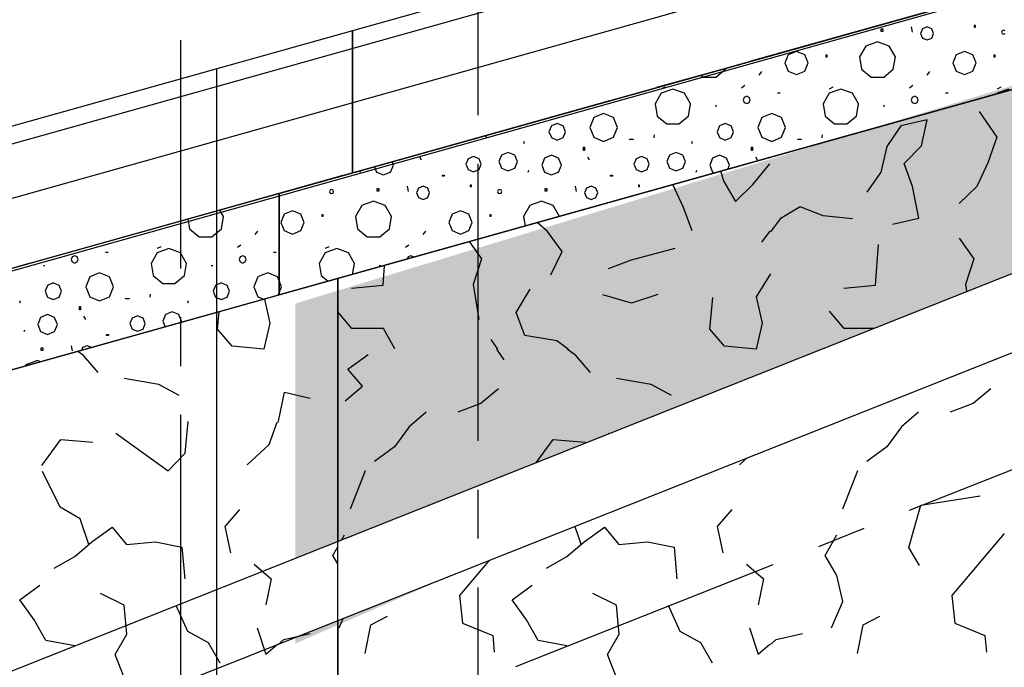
# Model space of a CAD drawing. Extents: x 1006 to 5197, y -24 to 263.
# Tile 64 of 124: x 1043.07 to 1045.08, y 21.65 to 22.98. Entities that reach past the tile are written whole.
import ezdxf

# ---------------------------------------------------------------- set-up
doc = ezdxf.new("R2010")
doc.units = 0
doc.header["$MEASUREMENT"] = 0
doc.linetypes.add('B0805', pattern=[1.366667, 0.566667, -0.1, 0.033333, -0.1, 0.466667, -0.1])
doc.linetypes.add('Wipeout_Contour', pattern=[1000, 0, -1000])
for name, color, linetype in [('21 Buitenwanden', 7, 'Continuous'), ('27 Daken', 7, 'Continuous'), ('99 Aankleding 2D tek', 7, 'Continuous'), ('A Stramien', 7, 'Continuous'), ('I Toegev info 1_ 50_100', 7, 'Continuous'), ('T Tekst algemeen', 7, 'Continuous')]:
    doc.layers.add(name, color=color, linetype=linetype)
doc.styles.add('GENERATED_STYLE_3', font='Arial')
doc.styles.get("Standard").update_dxf_attribs({"font": 'txt', "bigfont": 'BIGFONT.SHX'})
doc.dimstyles.new('GENERATED_STYLE__1', dxfattribs={"dimtxt": 0.25, "dimasz": 0.19, "dimexe": 0.18, "dimexo": 0, "dimgap": 0.09, "dimtad": 1, "dimdec": 0, "dimlfac": 1000, "dimzin": 0, "dimdsep": 46, "dimtxsty": 'Standard', "dimblk": 'ARROWHEAD_7', "dimblk1": 'ARROWHEAD_7', "dimblk2": 'ARROWHEAD_7', "dimcen": 0.09, "dimclrd": 7, "dimclre": 7, "dimclrt": 7, "dimadec": 1, "dimazin": 0, "dimtfac": 1, "dimtdec": 4, "dimtmove": 0, "dimatfit": 3, "dimfxl": 0, "dimtolj": 1, "dimtzin": 0, "dimarcsym": 0})
doc.dimstyles.new('GENERATED_STYLE__2', dxfattribs={"dimtxt": 0.25, "dimasz": 0.19, "dimexe": 0.18, "dimexo": 0, "dimgap": 0.09, "dimtad": 1, "dimtih": 1, "dimtoh": 1, "dimdec": 0, "dimlfac": 1000, "dimzin": 0, "dimdsep": 46, "dimtxsty": 'Standard', "dimblk": 'ARROWHEAD_7', "dimblk1": 'ARROWHEAD_7', "dimblk2": 'ARROWHEAD_7', "dimcen": 0.09, "dimclrd": 7, "dimclre": 7, "dimclrt": 7, "dimadec": 1, "dimazin": 0, "dimtfac": 1, "dimtdec": 4, "dimtmove": 0, "dimatfit": 3, "dimfxl": 0, "dimtolj": 1, "dimtzin": 0, "dimarcsym": 0})

# ---------------------------------------------------------------- blocks, each defined once
blk = doc.blocks.new('BEAM_347_2', base_point=(1046.8453, 23.7901))
at = {"layer": '21 Buitenwanden', "linetype": 'Continuous'}
for p, q in [((1046.8453, 23.7901), (1041.5417, 22.301)), ((1046.913, 23.549), (1041.6094, 22.06))]:
    blk.add_line(p, q, dxfattribs=at)
blk = doc.blocks.new('ROOF_47_2', base_point=(1046.8844, 23.6904))
at = {"layer": '27 Daken', "linetype": 'Continuous', "flags": 128}
blk.add_lwpolyline([(1046.8844, 23.6904), (1041.8903, 22.2876), (1041.8903, 17.5731), (1046.8856, 19.5765)], close=True, dxfattribs=at)
blk = doc.blocks.new('*X135', base_point=(988.2137, 0))
at = {"layer": '27 Daken', "linetype": 'Continuous'}
for p, q in [((1044.8365, 22.9607), (1044.8316, 22.9607)), ((1044.8316, 22.9607), (1044.8316, 22.9564)), ((1044.8365, 22.9564), (1044.8365, 22.9607)), ((1044.8939, 22.9654), (1044.8957, 22.955)), ((1044.9168, 22.9616), (1044.9129, 22.9521)), ((1044.9263, 22.9655), (1044.9168, 22.9616)), ((1044.9358, 22.9616), (1044.9263, 22.9655)), ((1044.9397, 22.9521), (1044.9358, 22.9616)), ((1045.0254, 22.968), (1045.0229, 22.968)), ((1045.0229, 22.968), (1045.0229, 22.9649)), ((1045.0229, 22.9649), (1045.0254, 22.9649)), ((1045.0254, 22.9649), (1045.0254, 22.968)), ((1044.8316, 22.9564), (1044.8365, 22.9564)), ((1044.9129, 22.9521), (1044.9168, 22.9426)), ((1044.9168, 22.9426), (1044.9263, 22.9387)), ((1044.9263, 22.9387), (1044.9358, 22.9426)), ((1044.9358, 22.9426), (1044.9397, 22.9521)), ((1045.08, 22.9575), (1045.0788, 22.9546)), ((1045.0788, 22.9546), (1045.08, 22.9517)), ((1045.0829, 22.9587), (1045.08, 22.9575)), ((1045.08, 22.9517), (1045.0829, 22.9504)), ((1045.0858, 22.9575), (1045.0829, 22.9587)), ((1045.0829, 22.9504), (1045.0858, 22.9517)), ((1044.8007, 22.9262), (1044.7879, 22.904)), ((1044.8248, 22.935), (1044.8007, 22.9262)), ((1044.8489, 22.9262), (1044.8248, 22.935)), ((1044.8617, 22.904), (1044.8489, 22.9262)), ((1044.6423, 22.9084), (1044.6353, 22.8916)), ((1044.6591, 22.9154), (1044.6423, 22.9084)), ((1044.6759, 22.9084), (1044.6591, 22.9154)), ((1044.6829, 22.8916), (1044.6759, 22.9084)), ((1044.7197, 22.9081), (1044.7215, 22.9081)), ((1044.7197, 22.9038), (1044.7197, 22.9081)), ((1044.7215, 22.9038), (1044.7197, 22.9038)), ((1044.7215, 22.9081), (1044.7215, 22.9038)), ((1044.7879, 22.904), (1044.7923, 22.8788)), ((1044.8572, 22.8788), (1044.8617, 22.904)), ((1044.9859, 22.9084), (1044.979, 22.8916)), ((1045.0027, 22.9154), (1044.9859, 22.9084)), ((1045.0196, 22.9084), (1045.0027, 22.9154)), ((1045.0265, 22.8916), (1045.0196, 22.9084)), ((1045.0633, 22.9081), (1045.0651, 22.9081)), ((1045.0633, 22.9038), (1045.0633, 22.9081)), ((1045.0651, 22.9038), (1045.0633, 22.9038)), ((1045.0651, 22.9081), (1045.0651, 22.9038)), ((1044.5136, 22.8788), (1044.514, 22.8807)), ((1044.6353, 22.8916), (1044.6423, 22.8747)), ((1044.6759, 22.8747), (1044.6829, 22.8916)), ((1044.979, 22.8916), (1044.9859, 22.8747)), ((1045.0196, 22.8747), (1045.0265, 22.8916)), ((1044.4633, 22.8665), (1044.4683, 22.8623)), ((1044.4683, 22.8623), (1044.494, 22.8623)), ((1044.494, 22.8623), (1044.5136, 22.8788)), ((1044.583, 22.867), (1044.5882, 22.874)), ((1044.6423, 22.8747), (1044.6591, 22.8678)), ((1044.6591, 22.8678), (1044.6759, 22.8747)), ((1044.7923, 22.8788), (1044.812, 22.8623)), ((1044.812, 22.8623), (1044.8376, 22.8623)), ((1044.8376, 22.8623), (1044.8572, 22.8788)), ((1044.9266, 22.867), (1044.9319, 22.874)), ((1044.9859, 22.8747), (1045.0027, 22.8678)), ((1045.0027, 22.8678), (1045.0196, 22.8747)), ((1044.3901, 22.8418), (1044.3822, 22.8383)), ((1044.5468, 22.8409), (1044.5538, 22.8461)), ((1044.7337, 22.8418), (1044.7258, 22.8383)), ((1044.8905, 22.8409), (1044.8974, 22.8461)), ((1045.0773, 22.8418), (1045.0695, 22.8383)), ((1044.3825, 22.8297), (1044.3699, 22.8078)), ((1044.4062, 22.8383), (1044.3825, 22.8297)), ((1044.4299, 22.8297), (1044.4062, 22.8383)), ((1044.4424, 22.8078), (1044.4299, 22.8297)), ((1044.5521, 22.8212), (1044.5499, 22.816)), ((1044.5573, 22.8234), (1044.5521, 22.8212)), ((1044.5625, 22.8212), (1044.5573, 22.8234)), ((1044.5647, 22.816), (1044.5625, 22.8212)), ((1044.6257, 22.8299), (1044.6205, 22.8299)), ((1044.7262, 22.8297), (1044.7136, 22.8078)), ((1044.7498, 22.8383), (1044.7262, 22.8297)), ((1044.7735, 22.8297), (1044.7498, 22.8383)), ((1044.7861, 22.8078), (1044.7735, 22.8297)), ((1044.8957, 22.8212), (1044.8935, 22.816)), ((1044.9009, 22.8234), (1044.8957, 22.8212)), ((1044.9061, 22.8212), (1044.9009, 22.8234)), ((1044.9083, 22.816), (1044.9061, 22.8212)), ((1044.9693, 22.8299), (1044.9641, 22.8299)), ((1045.0698, 22.8297), (1045.0693, 22.8287)), ((1045.0935, 22.8383), (1045.0698, 22.8297)), ((1044.3699, 22.8078), (1044.3743, 22.7831)), ((1044.4381, 22.7831), (1044.4424, 22.8078)), ((1044.4931, 22.8037), (1044.496, 22.8037)), ((1044.5499, 22.816), (1044.5521, 22.8107)), ((1044.5521, 22.8107), (1044.5573, 22.8086)), ((1044.5573, 22.8086), (1044.5625, 22.8107)), ((1044.5625, 22.8107), (1044.5647, 22.816)), ((1044.7136, 22.8078), (1044.7179, 22.7831)), ((1044.7817, 22.7831), (1044.7861, 22.8078)), ((1044.8367, 22.8037), (1044.8396, 22.8037)), ((1044.8935, 22.816), (1044.8957, 22.8107)), ((1044.8957, 22.8107), (1044.9009, 22.8086)), ((1044.9009, 22.8086), (1044.9061, 22.8107)), ((1044.9061, 22.8107), (1044.9083, 22.816)), ((1044.2445, 22.78), (1044.2362, 22.7598)), ((1044.2647, 22.7883), (1044.2445, 22.78)), ((1044.2849, 22.78), (1044.2647, 22.7883)), ((1044.2933, 22.7598), (1044.2849, 22.78)), ((1044.3743, 22.7831), (1044.3936, 22.7669)), ((1044.4188, 22.7669), (1044.4381, 22.7831)), ((1044.5882, 22.78), (1044.5798, 22.7598)), ((1044.6084, 22.7883), (1044.5882, 22.78)), ((1044.6286, 22.78), (1044.6084, 22.7883)), ((1044.6369, 22.7598), (1044.6286, 22.78)), ((1044.7179, 22.7831), (1044.7372, 22.7669)), ((1044.7624, 22.7669), (1044.7817, 22.7831)), ((1044.1579, 22.7627), (1044.1529, 22.7508)), ((1044.1698, 22.7677), (1044.1579, 22.7627)), ((1044.1818, 22.7627), (1044.1698, 22.7677)), ((1044.1867, 22.7508), (1044.1818, 22.7627)), ((1044.2362, 22.7598), (1044.2445, 22.7396)), ((1044.2849, 22.7396), (1044.2933, 22.7598)), ((1044.3936, 22.7669), (1044.4188, 22.7669)), ((1044.5015, 22.7627), (1044.4966, 22.7508)), ((1044.5134, 22.7677), (1044.5015, 22.7627)), ((1044.5254, 22.7627), (1044.5134, 22.7677)), ((1044.5303, 22.7508), (1044.5254, 22.7627)), ((1044.5798, 22.7598), (1044.5882, 22.7396)), ((1044.6286, 22.7396), (1044.6369, 22.7598)), ((1044.7372, 22.7669), (1044.7624, 22.7669)), ((1044.0243, 22.7434), (1044.024, 22.7384)), ((1044.1529, 22.7508), (1044.1579, 22.7389)), ((1044.1579, 22.7389), (1044.1698, 22.7339)), ((1044.1698, 22.7339), (1044.1818, 22.7389)), ((1044.1818, 22.7389), (1044.1867, 22.7508)), ((1044.2445, 22.7396), (1044.2647, 22.7312)), ((1044.2647, 22.7312), (1044.2849, 22.7396)), ((1044.368, 22.7448), (1044.3676, 22.7384)), ((1044.4966, 22.7508), (1044.5015, 22.7389)), ((1044.5015, 22.7389), (1044.5134, 22.7339)), ((1044.5134, 22.7339), (1044.5254, 22.7389)), ((1044.5254, 22.7389), (1044.5303, 22.7508)), ((1044.5882, 22.7396), (1044.6084, 22.7312)), ((1044.6084, 22.7312), (1044.6286, 22.7396)), ((1044.7116, 22.7448), (1044.7112, 22.7384)), ((1044.1027, 22.7263), (1044.1017, 22.7311)), ((1044.2232, 22.7194), (1044.2256, 22.7194)), ((1044.2232, 22.7127), (1044.2232, 22.7194)), ((1044.2256, 22.7194), (1044.2256, 22.7127)), ((1044.3179, 22.7359), (1044.3253, 22.7359)), ((1044.3179, 22.7353), (1044.3179, 22.7359)), ((1044.3253, 22.7353), (1044.3179, 22.7353)), ((1044.3253, 22.7359), (1044.3253, 22.7353)), ((1044.4463, 22.7263), (1044.4454, 22.7311)), ((1044.5668, 22.7194), (1044.5693, 22.7194)), ((1044.5668, 22.7127), (1044.5668, 22.7194)), ((1044.5693, 22.7194), (1044.5693, 22.7127)), ((1044.6616, 22.7359), (1044.6689, 22.7359)), ((1044.6616, 22.7353), (1044.6616, 22.7359)), ((1044.6689, 22.7353), (1044.6616, 22.7353)), ((1044.6689, 22.7359), (1044.6689, 22.7353)), ((1043.8881, 22.6998), (1043.8917, 22.6931)), ((1043.9988, 22.7003), (1043.9876, 22.6957)), ((1044.0099, 22.6957), (1043.9988, 22.7003)), ((1044.056, 22.7031), (1044.0505, 22.6897)), ((1044.0695, 22.7087), (1044.056, 22.7031)), ((1044.083, 22.7031), (1044.0695, 22.7087)), ((1044.0886, 22.6897), (1044.083, 22.7031)), ((1044.1583, 22.703), (1044.1439, 22.6971)), ((1044.1726, 22.6971), (1044.1583, 22.703)), ((1044.2256, 22.7127), (1044.2232, 22.7127)), ((1044.2317, 22.6998), (1044.2354, 22.6931)), ((1044.3424, 22.7003), (1044.3313, 22.6957)), ((1044.3535, 22.6957), (1044.3424, 22.7003)), ((1044.3997, 22.7031), (1044.3941, 22.6897)), ((1044.4132, 22.7087), (1044.3997, 22.7031)), ((1044.4266, 22.7031), (1044.4132, 22.7087)), ((1044.4322, 22.6897), (1044.4266, 22.7031)), ((1044.5019, 22.703), (1044.4875, 22.6971)), ((1044.5163, 22.6971), (1044.5019, 22.703)), ((1044.5693, 22.7127), (1044.5668, 22.7127)), ((1044.5753, 22.6998), (1044.579, 22.6931)), ((1043.7957, 22.6793), (1043.8003, 22.6683)), ((1043.829, 22.6683), (1043.8349, 22.6827)), ((1043.8349, 22.6827), (1043.8321, 22.6895)), ((1043.9876, 22.6957), (1043.983, 22.6846)), ((1043.983, 22.6846), (1043.9876, 22.6734)), ((1044.0145, 22.6846), (1044.0099, 22.6957)), ((1044.0099, 22.6734), (1044.0145, 22.6846)), ((1044.0505, 22.6897), (1044.056, 22.6762)), ((1044.083, 22.6762), (1044.0886, 22.6897)), ((1044.1439, 22.6971), (1044.138, 22.6827)), ((1044.138, 22.6827), (1044.1439, 22.6683)), ((1044.1786, 22.6827), (1044.1726, 22.6971)), ((1044.1726, 22.6683), (1044.1786, 22.6827)), ((1044.3313, 22.6957), (1044.3267, 22.6846)), ((1044.3267, 22.6846), (1044.3313, 22.6734)), ((1044.3581, 22.6846), (1044.3535, 22.6957)), ((1044.3535, 22.6734), (1044.3581, 22.6846)), ((1044.3941, 22.6897), (1044.3997, 22.6762)), ((1044.4266, 22.6762), (1044.4322, 22.6897)), ((1044.4875, 22.6971), (1044.4816, 22.6827)), ((1044.4816, 22.6827), (1044.4875, 22.6683)), ((1044.5222, 22.6827), (1044.5163, 22.6971)), ((1044.5187, 22.6744), (1044.5222, 22.6827)), ((1043.7667, 22.6684), (1043.7681, 22.6716)), ((1043.8003, 22.6683), (1043.8146, 22.6624)), ((1043.8146, 22.6624), (1043.829, 22.6683)), ((1043.9352, 22.6619), (1043.9388, 22.6619)), ((1043.9352, 22.6601), (1043.9352, 22.6619)), ((1043.9388, 22.6601), (1043.9352, 22.6601)), ((1043.9388, 22.6619), (1043.9388, 22.6601)), ((1043.9876, 22.6734), (1043.9988, 22.6688)), ((1043.9988, 22.6688), (1044.0099, 22.6734)), ((1044.056, 22.6762), (1044.0695, 22.6706)), ((1044.0695, 22.6706), (1044.083, 22.6762)), ((1044.1103, 22.6684), (1044.1119, 22.672)), ((1044.1439, 22.6683), (1044.1583, 22.6624)), ((1044.1583, 22.6624), (1044.1726, 22.6683)), ((1044.2788, 22.6619), (1044.2825, 22.6619)), ((1044.2788, 22.6601), (1044.2788, 22.6619)), ((1044.2825, 22.6601), (1044.2788, 22.6601)), ((1044.2825, 22.6619), (1044.2825, 22.6601)), ((1044.3313, 22.6734), (1044.3424, 22.6688)), ((1044.3424, 22.6688), (1044.3535, 22.6734)), ((1044.3997, 22.6762), (1044.4132, 22.6706)), ((1044.4132, 22.6706), (1044.4266, 22.6762)), ((1044.4539, 22.6684), (1044.4555, 22.672)), ((1044.4875, 22.6683), (1044.4915, 22.6667)), ((1043.863, 22.6392), (1043.8648, 22.6287)), ((1043.8954, 22.6393), (1043.8859, 22.6353)), ((1043.9049, 22.6353), (1043.8954, 22.6393)), ((1043.9945, 22.6417), (1043.992, 22.6417)), ((1043.992, 22.6417), (1043.992, 22.6387)), ((1043.992, 22.6387), (1043.9945, 22.6387)), ((1043.9945, 22.6387), (1043.9945, 22.6417)), ((1044.2067, 22.6392), (1044.2084, 22.6287)), ((1044.239, 22.6393), (1044.2296, 22.6353)), ((1044.2485, 22.6353), (1044.239, 22.6393)), ((1044.3381, 22.6417), (1044.3357, 22.6417)), ((1044.3357, 22.6417), (1044.3357, 22.6387)), ((1044.3357, 22.6387), (1044.3381, 22.6387)), ((1044.3381, 22.6387), (1044.3381, 22.6417)), ((1043.7054, 22.6312), (1043.7042, 22.6283)), ((1043.7042, 22.6283), (1043.7054, 22.6254)), ((1043.7083, 22.6324), (1043.7054, 22.6312)), ((1043.7054, 22.6254), (1043.7083, 22.6242)), ((1043.7112, 22.6312), (1043.7083, 22.6324)), ((1043.7083, 22.6242), (1043.7112, 22.6254)), ((1043.7124, 22.6283), (1043.7112, 22.6312)), ((1043.7112, 22.6254), (1043.7124, 22.6283)), ((1043.8056, 22.6344), (1043.8007, 22.6344)), ((1043.8007, 22.6344), (1043.8007, 22.6301)), ((1043.8007, 22.6301), (1043.8056, 22.6301)), ((1043.8056, 22.6301), (1043.8056, 22.6344)), ((1043.8859, 22.6353), (1043.882, 22.6258)), ((1043.882, 22.6258), (1043.8859, 22.6164)), ((1043.9088, 22.6258), (1043.9049, 22.6353)), ((1043.9049, 22.6164), (1043.9088, 22.6258)), ((1044.0491, 22.6312), (1044.0479, 22.6283)), ((1044.0479, 22.6283), (1044.0491, 22.6254)), ((1044.052, 22.6324), (1044.0491, 22.6312)), ((1044.0491, 22.6254), (1044.052, 22.6242)), ((1044.0549, 22.6312), (1044.052, 22.6324)), ((1044.052, 22.6242), (1044.0549, 22.6254)), ((1044.0561, 22.6283), (1044.0549, 22.6312)), ((1044.0549, 22.6254), (1044.0561, 22.6283)), ((1044.1492, 22.6344), (1044.1443, 22.6344)), ((1044.1443, 22.6344), (1044.1443, 22.6301)), ((1044.1443, 22.6301), (1044.1492, 22.6301)), ((1044.1492, 22.6301), (1044.1492, 22.6344)), ((1044.2296, 22.6353), (1044.2256, 22.6258)), ((1044.2256, 22.6258), (1044.2296, 22.6164)), ((1044.2525, 22.6258), (1044.2485, 22.6353)), ((1044.2485, 22.6164), (1044.2525, 22.6258)), ((1043.7698, 22.6), (1043.757, 22.5778)), ((1043.7939, 22.6087), (1043.7698, 22.6)), ((1043.818, 22.6), (1043.7939, 22.6087)), ((1043.8308, 22.5778), (1043.818, 22.6)), ((1043.8859, 22.6164), (1043.8954, 22.6124)), ((1043.8954, 22.6124), (1043.9049, 22.6164)), ((1044.1134, 22.6), (1044.1006, 22.5778)), ((1044.1375, 22.6087), (1044.1134, 22.6)), ((1044.1616, 22.6), (1044.1375, 22.6087)), ((1044.1744, 22.5778), (1044.1616, 22.6)), ((1044.2296, 22.6164), (1044.239, 22.6124)), ((1044.239, 22.6124), (1044.2485, 22.6164)), ((1043.6114, 22.5821), (1043.6044, 22.5653)), ((1043.6282, 22.5891), (1043.6114, 22.5821)), ((1043.645, 22.5821), (1043.6282, 22.5891)), ((1043.652, 22.5653), (1043.645, 22.5821)), ((1043.6888, 22.5818), (1043.6906, 22.5818)), ((1043.6888, 22.5775), (1043.6888, 22.5818)), ((1043.6906, 22.5775), (1043.6888, 22.5775)), ((1043.6906, 22.5818), (1043.6906, 22.5775)), ((1043.757, 22.5778), (1043.7614, 22.5525)), ((1043.8264, 22.5525), (1043.8308, 22.5778)), ((1043.955, 22.5821), (1043.9481, 22.5653)), ((1043.9719, 22.5891), (1043.955, 22.5821)), ((1043.9887, 22.5821), (1043.9719, 22.5891)), ((1043.9956, 22.5653), (1043.9887, 22.5821)), ((1044.0324, 22.5818), (1044.0342, 22.5818)), ((1044.0324, 22.5775), (1044.0324, 22.5818)), ((1044.0342, 22.5775), (1044.0324, 22.5775)), ((1044.0342, 22.5818), (1044.0342, 22.5775)), ((1044.1006, 22.5778), (1044.1041, 22.5581)), ((1043.6044, 22.5653), (1043.6114, 22.5485)), ((1043.645, 22.5485), (1043.652, 22.5653)), ((1043.9481, 22.5653), (1043.955, 22.5485)), ((1043.9887, 22.5485), (1043.9956, 22.5653)), ((1043.6114, 22.5485), (1043.6282, 22.5415)), ((1043.6282, 22.5415), (1043.645, 22.5485)), ((1043.7614, 22.5525), (1043.7811, 22.536)), ((1043.8067, 22.536), (1043.8264, 22.5525)), ((1043.8957, 22.5408), (1043.901, 22.5477)), ((1043.955, 22.5485), (1043.9719, 22.5415)), ((1043.9719, 22.5415), (1043.9887, 22.5485)), ((1043.7811, 22.536), (1043.8067, 22.536)), ((1043.8596, 22.5146), (1043.8665, 22.5198)), ((1043.6953, 22.5034), (1043.6827, 22.4816)), ((1043.7028, 22.5155), (1043.695, 22.512)), ((1043.7189, 22.512), (1043.6953, 22.5034)), ((1043.7426, 22.5034), (1043.7189, 22.512)), ((1043.7552, 22.4816), (1043.7426, 22.5034)), ((1043.87, 22.4971), (1043.8648, 22.4949)), ((1043.8752, 22.4949), (1043.87, 22.4971)), ((1043.6827, 22.4816), (1043.687, 22.4568)), ((1043.7512, 22.4591), (1043.7552, 22.4816)), ((1043.8058, 22.4774), (1043.8087, 22.4774)), ((1043.8648, 22.4949), (1043.8629, 22.4905)), ((1043.8756, 22.494), (1043.8752, 22.4949)), ((1043.687, 22.4568), (1043.701, 22.4451)), ((1043.606, 22.4335), (1043.6009, 22.4459)), ((1043.6009, 22.4211), (1043.606, 22.4335))]:
    blk.add_line(p, q, dxfattribs=at)
blk = doc.blocks.new('HATCH_109_2', base_point=(990.0137, 0))
at = {"layer": '27 Daken', "linetype": 'Continuous'}
for p, q in [((1046.7848, 23.5175), (1043.6009, 22.6247)), ((1043.6009, 22.417), (1046.7849, 23.3098)), ((1043.6009, 22.6247), (1043.6009, 22.417))]:
    blk.add_line(p, q, dxfattribs=at)
blk.add_blockref('*X135', (988.2137, 0), dxfattribs=at)
blk = doc.blocks.new('*X139', base_point=(988.2137, 0))
at = {"layer": '27 Daken', "linetype": 'Continuous'}
for p, q in [((1045.0327, 22.792), (1045.0687, 22.74)), ((1044.8727, 22.763), (1044.8437, 22.721)), ((1044.9267, 22.775), (1044.8727, 22.763)), ((1044.9147, 22.722), (1044.9267, 22.775)), ((1045.0687, 22.74), (1045.0507, 22.687)), ((1044.7057, 22.7268), (1044.7077, 22.727)), ((1044.7077, 22.727), (1044.7085, 22.7276)), ((1044.8437, 22.721), (1044.8317, 22.668)), ((1044.8797, 22.686), (1044.9147, 22.722)), ((1044.5697, 22.643), (1044.6047, 22.685)), ((1044.8967, 22.639), (1044.8797, 22.686)), ((1045.0507, 22.687), (1045.0277, 22.639)), ((1044.5036, 22.6701), (1044.5107, 22.649)), ((1044.8317, 22.668), (1044.8027, 22.627)), ((1044.4277, 22.596), (1044.4065, 22.6429)), ((1044.5107, 22.649), (1044.5347, 22.608)), ((1044.5347, 22.608), (1044.5697, 22.643)), ((1044.9097, 22.574), (1044.8967, 22.639)), ((1045.0277, 22.639), (1044.9917, 22.604)), ((1044.4457, 22.548), (1044.4277, 22.596)), ((1044.6667, 22.597), (1044.6257, 22.573)), ((1044.7137, 22.579), (1044.6667, 22.597)), ((1044.7737, 22.573), (1044.7137, 22.579)), ((1044.1497, 22.547), (1044.1287, 22.565)), ((1044.6257, 22.573), (1044.6057, 22.5463)), ((1044.8557, 22.562), (1044.9097, 22.574)), ((1044.1797, 22.506), (1044.1497, 22.547)), ((1044.6046, 22.5474), (1044.5877, 22.525)), ((1043.9897, 22.526), (1044.0147, 22.491)), ((1044.8207, 22.437), (1044.8267, 22.52)), ((1044.9917, 22.533), (1045.0217, 22.491)), ((1044.1567, 22.458), (1044.1797, 22.506)), ((1044.3217, 22.489), (1044.4107, 22.513)), ((1043.8137, 22.437), (1043.8167, 22.4775)), ((1044.0147, 22.491), (1043.9977, 22.438)), ((1044.2747, 22.471), (1044.3217, 22.489)), ((1045.0217, 22.491), (1045.0047, 22.438)), ((1044.6057, 22.46), (1044.5767, 22.413)), ((1043.7487, 22.431), (1043.8137, 22.437)), ((1043.9977, 22.438), (1044.0097, 22.367)), ((1044.7557, 22.431), (1044.8207, 22.437)), ((1045.0047, 22.438), (1045.0167, 22.367)), ((1044.0857, 22.381), (1044.1147, 22.429)), ((1044.3217, 22.4), (1044.2627, 22.417)), ((1044.3757, 22.418), (1044.3217, 22.4)), ((1044.4817, 22.347), (1044.4877, 22.412)), ((1044.5767, 22.413), (1044.5887, 22.359)), ((1043.7497, 22.348), (1043.7209, 22.3826)), ((1044.1037, 22.334), (1044.0857, 22.381)), ((1044.7567, 22.348), (1044.7267, 22.384)), ((1044.5887, 22.359), (1044.5767, 22.306)), ((1043.8147, 22.348), (1043.7497, 22.348)), ((1043.8377, 22.307), (1043.8147, 22.348)), ((1044.5117, 22.312), (1044.4817, 22.347)), ((1044.8217, 22.348), (1044.7567, 22.348)), ((1044.8447, 22.307), (1044.8217, 22.348)), ((1044.0337, 22.326), (1044.0475, 22.306)), ((1044.1687, 22.323), (1044.1037, 22.334)), ((1044.192, 22.306), (1044.1687, 22.323)), ((1045.0407, 22.326), (1045.0545, 22.306)), ((1043.7417, 22.265), (1043.7827, 22.295)), ((1044.0455, 22.306), (1044.0607, 22.284)), ((1044.2077, 22.293), (1044.19, 22.306)), ((1044.5767, 22.306), (1044.5117, 22.312)), ((1044.7487, 22.265), (1044.7897, 22.295)), ((1045.0525, 22.306), (1045.0677, 22.284)), ((1044.2377, 22.258), (1044.2077, 22.293)), ((1043.7717, 22.23), (1043.7417, 22.265)), ((1044.7787, 22.23), (1044.7487, 22.265)), ((1044.3617, 22.234), (1044.2907, 22.246)), ((1043.7357, 22.2), (1043.7717, 22.23)), ((1044.0497, 22.225), (1044.0137, 22.195)), ((1044.4037, 22.211), (1044.3617, 22.234)), ((1044.6067, 22.159), (1044.6187, 22.218)), ((1044.6187, 22.218), (1044.6717, 22.206)), ((1044.7427, 22.2), (1044.7787, 22.23)), ((1045.0567, 22.225), (1045.0207, 22.195)), ((1044.0137, 22.195), (1043.9667, 22.177)), ((1045.0207, 22.195), (1044.9737, 22.177)), ((1043.9017, 22.177), (1043.8667, 22.147)), ((1044.9087, 22.177), (1044.8737, 22.147)), ((1044.4157, 22.093), (1044.4217, 22.158)), ((1044.5877, 22.111), (1044.604, 22.1569)), ((1044.6057, 22.1562), (1044.6067, 22.159)), ((1043.8667, 22.147), (1043.8367, 22.106)), ((1044.2737, 22.134), (1044.3807, 22.057)), ((1044.8737, 22.147), (1044.8437, 22.106)), ((1044.1227, 22.068), (1044.1617, 22.121)), ((1044.1617, 22.121), (1044.2267, 22.116)), ((1043.8367, 22.106), (1043.7957, 22.076)), ((1044.5427, 22.069), (1044.5877, 22.111)), ((1044.8437, 22.106), (1044.8027, 22.076)), ((1044.3807, 22.057), (1044.4157, 22.093)), ((1043.7467, 21.979), (1043.7777, 22.058)), ((1044.1597, 21.983), (1044.1237, 22.056)), ((1044.7537, 21.979), (1044.7847, 22.058)), ((1043.9067, 21.987), (1044.0277, 22.006)), ((1044.9137, 21.987), (1045.0347, 22.006)), ((1043.8817, 21.9), (1043.9067, 21.987)), ((1044.2007, 21.959), (1044.1597, 21.983)), ((1044.5267, 21.978), (1044.4967, 21.943)), ((1044.8887, 21.9), (1044.9137, 21.987)), ((1044.2187, 21.906), (1044.2007, 21.959)), ((1044.2247, 21.912), (1044.2667, 21.942)), ((1044.2667, 21.942), (1044.2957, 21.906)), ((1044.4967, 21.943), (1044.5087, 21.889)), ((1043.7209, 21.9018), (1043.7347, 21.926)), ((1044.0767, 21.929), (1043.9697, 21.802)), ((1044.7177, 21.884), (1044.7417, 21.926)), ((1045.0837, 21.929), (1044.9767, 21.802)), ((1043.9037, 21.863), (1043.8817, 21.9)), ((1044.1897, 21.882), (1044.2247, 21.912)), ((1044.2957, 21.906), (1044.3547, 21.912)), ((1044.3547, 21.912), (1044.4087, 21.901)), ((1044.4087, 21.901), (1044.4147, 21.836)), ((1044.9107, 21.863), (1044.8887, 21.9)), ((1044.1477, 21.858), (1044.1897, 21.882)), ((1044.7417, 21.843), (1044.7177, 21.884)), ((1043.7347, 21.843), (1043.7209, 21.8667)), ((1044.5567, 21.866), (1044.5917, 21.836)), ((1043.7467, 21.79), (1043.7347, 21.843)), ((1044.5917, 21.836), (1044.5807, 21.783)), ((1044.7537, 21.79), (1044.7417, 21.843)), ((1044.0777, 21.793), (1044.1187, 21.823)), ((1043.9697, 21.802), (1043.9757, 21.745)), ((1044.1067, 21.752), (1044.0777, 21.793)), ((1044.2907, 21.782), (1044.2427, 21.806)), ((1044.9767, 21.802), (1044.9827, 21.745)), ((1043.7237, 21.736), (1043.7467, 21.79)), ((1044.2967, 21.723), (1044.2907, 21.782)), ((1044.3967, 21.782), (1044.4207, 21.729)), ((1044.7307, 21.736), (1044.7537, 21.79)), ((1043.7887, 21.742), (1043.8227, 21.76)), ((1044.1307, 21.71), (1044.1067, 21.752)), ((1044.7957, 21.742), (1044.8297, 21.76)), ((1043.7767, 21.683), (1043.7887, 21.742)), ((1043.9757, 21.745), (1044.0377, 21.72)), ((1044.5627, 21.736), (1044.5807, 21.682)), ((1044.7837, 21.683), (1044.7957, 21.742)), ((1044.9827, 21.745), (1045.0447, 21.72)), ((1044.0377, 21.72), (1044.0407, 21.686)), ((1044.2727, 21.681), (1044.2967, 21.723)), ((1044.4207, 21.729), (1044.4627, 21.706)), ((1044.6057, 21.7017), (1044.6177, 21.712)), ((1044.6177, 21.712), (1044.6717, 21.724)), ((1045.0447, 21.72), (1045.0477, 21.686)), ((1044.1897, 21.699), (1044.1307, 21.71)), ((1044.4627, 21.706), (1044.4867, 21.664)), ((1044.5807, 21.682), (1044.6043, 21.7022)), ((1044.2907, 21.634), (1044.2727, 21.681))]:
    blk.add_line(p, q, dxfattribs=at)
blk = doc.blocks.new('HATCH_110_2', base_point=(990.0137, 0))
at = {"layer": '27 Daken', "linetype": 'Continuous'}
for p, q in [((1046.7849, 23.3098), (1043.7209, 22.4506)), ((1043.7209, 22.4506), (1043.7209, 18.6065))]:
    blk.add_line(p, q, dxfattribs=at)
blk.add_blockref('*X139', (988.2137, 0), dxfattribs=at)
blk = doc.blocks.new('WALL_481_2', base_point=(1035.8002, 18.7634))
at = {"color": 254, "linetype": 'Wipeout_Contour', "lineweight": 0, "ltscale": 4164.534371}
blk.add_wipeout([(1035.7404, 18.5782), (1046.1084, 22.7001), (1046.053, 22.8395), (1035.8002, 18.7634)], dxfattribs=at).dxf.layer = '21 Buitenwanden'
at = {"layer": '21 Buitenwanden', "linetype": 'Continuous'}
for p, q in [((1046.053, 22.8395), (1035.8002, 18.7634)), ((1035.7404, 18.5782), (1046.1084, 22.7001))]:
    blk.add_line(p, q, dxfattribs=at)
blk = doc.blocks.new('*D346', base_point=(988.2137, 0))
at = {"layer": 'A Stramien', "linetype": 'Continuous'}
for p, q in [((1033.7798, 22.451), (1033.6414, 22.7995)), ((1027.0657, 19.9857), (1033.7571, 22.6437)), ((1020.3743, 17.3276), (1027.0657, 19.9857))]:
    blk.add_line(p, q, dxfattribs=at)
blk.add_circle((1033.7106, 22.6253), 0.05, dxfattribs=at)
at = {"layer": 'A Stramien', "insert": (1029.8704, 21.4226), "char_height": 0.25, "attachment_point": 1, "rotation": 21.665}
blk.add_mtext('{7.200}', dxfattribs=at)
blk = doc.blocks.new('ARROWHEAD_7')
at = {"color": 0, "linetype": 'Continuous', "lineweight": 0}
for p, q in [((0, -0.25), (0, 0.25)), ((0, 0), (-1, 0)), ((-0.25, 0), (0.25, 0))]:
    blk.add_line(p, q, dxfattribs=at)
blk.add_circle((0, 0), 0.25, dxfattribs=at)
blk = doc.blocks.new('*D347', base_point=(988.2137, 0))
at = {"layer": 'A Stramien', "linetype": 'Continuous'}
for p, q in [((1040.4712, 25.1091), (1040.3328, 25.4576)), ((1033.7571, 22.6437), (1040.4484, 25.3018)), ((1027.0657, 19.9857), (1033.7571, 22.6437))]:
    blk.add_line(p, q, dxfattribs=at)
blk.add_circle((1040.402, 25.2834), 0.05, dxfattribs=at)
at = {"layer": 'A Stramien', "insert": (1036.5618, 24.0807), "char_height": 0.25, "attachment_point": 1, "rotation": 21.665}
blk.add_mtext('{7.200}', dxfattribs=at)
blk = doc.blocks.new('*D348', base_point=(988.2137, 0))
at = {"layer": 'A Stramien', "linetype": 'Continuous'}
for p, q in [((1047.1626, 27.7672), (1047.0241, 28.1157)), ((1040.4484, 25.3018), (1047.1398, 27.9599)), ((1033.7571, 22.6437), (1040.4484, 25.3018))]:
    blk.add_line(p, q, dxfattribs=at)
blk.add_circle((1047.0934, 27.9415), 0.05, dxfattribs=at)
at = {"layer": 'A Stramien', "insert": (1044.457, 27.217), "char_height": 0.25, "attachment_point": 1, "rotation": 21.665}
blk.add_mtext('{7.200}', dxfattribs=at)
blk = doc.blocks.new('*D349', base_point=(988.2137, 0))
at = {"layer": 'A Stramien', "linetype": 'Continuous'}
for p, q in [((1053.854, 30.4253), (1053.7155, 30.7738)), ((1047.1398, 27.9599), (1053.8312, 30.618)), ((1040.4484, 25.3018), (1047.1398, 27.9599))]:
    blk.add_line(p, q, dxfattribs=at)
at = {"layer": 'A Stramien', "insert": (1049.9445, 29.3969), "char_height": 0.25, "attachment_point": 1, "rotation": 21.665}
blk.add_mtext('{7.200}', dxfattribs=at)
blk = doc.blocks.new('*D350', base_point=(988.2137, 0))
at = {"layer": 'A Stramien', "linetype": 'Continuous'}
for p, q in [((1053.8312, 30.618), (1057.1769, 31.9471)), ((1047.1398, 27.9599), (1053.8312, 30.618))]:
    blk.add_line(p, q, dxfattribs=at)
blk.add_circle((1053.7847, 30.5996), 0.05, dxfattribs=at)
at = {"layer": 'A Stramien', "insert": (1054.9631, 31.3904), "char_height": 0.25, "attachment_point": 1, "rotation": 21.665}
blk.add_mtext('{3.600}', dxfattribs=at)
blk = doc.blocks.new('*D351', base_point=(988.2137, 0))
at = {"layer": 'A Stramien', "linetype": 'Continuous'}
for p, q in [((1063.891, 34.4124), (1063.7526, 34.7609)), ((1063.7753, 34.5682), (1063.9147, 34.6236)), ((1057.1769, 31.9471), (1063.7753, 34.5682)), ((1057.1996, 31.7543), (1057.0612, 32.1029)), ((1053.8312, 30.618), (1057.1769, 31.9471))]:
    blk.add_line(p, q, dxfattribs=at)
for centre in [(1063.8218, 34.5867), (1057.1304, 31.9286)]:
    blk.add_circle(centre, 0.05, dxfattribs=at)
at = {"layer": 'A Stramien', "insert": (1059.9816, 33.384), "char_height": 0.25, "attachment_point": 1, "rotation": 21.665}
blk.add_mtext('{7.200}', dxfattribs=at)
blk = doc.blocks.new('*D355', base_point=(988.2137, 0))
at = {"layer": 'A Stramien', "linetype": 'Continuous'}
for p, q in [((1032.4831, 33.5873), (1032.4831, 33.9623)), ((1044.0071, 33.5873), (1044.0071, 33.9623)), ((1030.7271, 33.7748), (1032.5331, 33.7748)), ((1032.5331, 33.7748), (1044.0571, 33.7748))]:
    blk.add_line(p, q, dxfattribs=at)
for centre in [(1032.4831, 33.7748), (1044.0071, 33.7748)]:
    blk.add_circle(centre, 0.05, dxfattribs=at)
at = {"layer": 'A Stramien', "insert": (1037.7404, 34.0748), "char_height": 0.25, "attachment_point": 1}
blk.add_mtext('{11.524}', dxfattribs=at)
blk = doc.blocks.new('*D356', base_point=(988.2137, 0))
at = {"layer": 'A Stramien', "linetype": 'Continuous'}
for p, q in [((1044.0071, 33.5873), (1044.0071, 33.9623)), ((1049.8006, 33.5873), (1049.8006, 33.9623)), ((1032.5331, 33.7748), (1044.0571, 33.7748)), ((1044.0571, 33.7748), (1049.8506, 33.7748))]:
    blk.add_line(p, q, dxfattribs=at)
for centre in [(1044.0071, 33.7748), (1049.8006, 33.7748)]:
    blk.add_circle(centre, 0.05, dxfattribs=at)
at = {"layer": 'A Stramien', "insert": (1046.4909, 34.0748), "char_height": 0.25, "attachment_point": 1}
blk.add_mtext('{5.794}', dxfattribs=at)
blk = doc.blocks.new('*D357', base_point=(988.2137, 0))
at = {"layer": 'A Stramien', "linetype": 'Continuous'}
for p, q in [((1049.8006, 33.5873), (1049.8006, 33.9623)), ((1055.5648, 33.5873), (1055.5648, 33.9623)), ((1044.0571, 33.7748), (1049.8506, 33.7748)), ((1049.8506, 33.7748), (1055.6148, 33.7748))]:
    blk.add_line(p, q, dxfattribs=at)
for centre in [(1049.8006, 33.7748), (1055.5648, 33.7748)]:
    blk.add_circle(centre, 0.05, dxfattribs=at)
at = {"layer": 'A Stramien', "insert": (1052.2697, 34.0748), "char_height": 0.25, "attachment_point": 1}
blk.add_mtext('{5.764}', dxfattribs=at)
blk = doc.blocks.new('*D358', base_point=(988.2137, 0))
at = {"layer": 'A Stramien', "linetype": 'Continuous'}
for p, q in [((1055.5648, 33.5873), (1055.5648, 33.9623)), ((1061.1964, 33.5873), (1061.1964, 33.9623)), ((1049.8506, 33.7748), (1055.6148, 33.7748)), ((1055.6148, 33.7748), (1061.2464, 33.7748))]:
    blk.add_line(p, q, dxfattribs=at)
for centre in [(1055.5648, 33.7748), (1061.1964, 33.7748)]:
    blk.add_circle(centre, 0.05, dxfattribs=at)
at = {"layer": 'A Stramien', "insert": (1057.9676, 34.0748), "char_height": 0.25, "attachment_point": 1}
blk.add_mtext('{5.632}', dxfattribs=at)
blk = doc.blocks.new('*D359', base_point=(988.2137, 0))
at = {"layer": 'A Stramien', "linetype": 'Continuous'}
for p, q in [((1061.1964, 33.5873), (1061.1964, 33.9623)), ((1067.2372, 33.5873), (1067.2372, 33.9623)), ((1055.6148, 33.7748), (1061.2464, 33.7748)), ((1061.2464, 33.7748), (1067.1872, 33.7748)), ((1067.1872, 33.7748), (1067.3372, 33.7748))]:
    blk.add_line(p, q, dxfattribs=at)
for centre in [(1061.1964, 33.7748), (1067.2372, 33.7748)]:
    blk.add_circle(centre, 0.05, dxfattribs=at)
at = {"layer": 'A Stramien', "insert": (1063.8039, 34.0748), "char_height": 0.25, "attachment_point": 1}
blk.add_mtext('{6.041}', dxfattribs=at)
blk = doc.blocks.new('*D364', base_point=(988.2137, 0))
at = {"layer": 'A Stramien', "linetype": 'Continuous'}
for p, q in [((1043.4001, -2.1848), (1043.4001, -1.8098)), ((1046.4001, -2.1848), (1046.4001, -1.8098)), ((1032.5331, -1.9973), (1043.4501, -1.9973)), ((1043.4501, -1.9973), (1046.4501, -1.9973))]:
    blk.add_line(p, q, dxfattribs=at)
for centre in [(1043.4001, -1.9973), (1046.4001, -1.9973)]:
    blk.add_circle(centre, 0.05, dxfattribs=at)
at = {"layer": 'A Stramien', "insert": (1044.4871, -1.6973), "char_height": 0.25, "attachment_point": 1}
blk.add_mtext('{3.000}', dxfattribs=at)
blk = doc.blocks.new('*D365', base_point=(988.2137, 0))
at = {"layer": 'A Stramien', "linetype": 'Continuous'}
for p, q in [((1046.4001, -2.1848), (1046.4001, -1.8098)), ((1053.6001, -2.1848), (1053.6001, -1.8098)), ((1043.4501, -1.9973), (1046.4501, -1.9973)), ((1046.4501, -1.9973), (1053.6501, -1.9973))]:
    blk.add_line(p, q, dxfattribs=at)
for centre in [(1046.4001, -1.9973), (1053.6001, -1.9973)]:
    blk.add_circle(centre, 0.05, dxfattribs=at)
at = {"layer": 'A Stramien', "insert": (1049.5871, -1.6973), "char_height": 0.25, "attachment_point": 1}
blk.add_mtext('{7.200}', dxfattribs=at)
blk = doc.blocks.new('*X466', base_point=(988.2137, 0))
at = {"layer": '27 Daken', "linetype": 'Continuous'}
for p, q in [((1043.5707, 22.4085), (1043.5817, 22.359)), ((1043.4747, 22.347), (1043.478, 22.3825)), ((1043.7209, 22.3826), (1043.7197, 22.384)), ((1043.5817, 22.359), (1043.5697, 22.306)), ((1043.5047, 22.312), (1043.4747, 22.347)), ((1043.2007, 22.293), (1043.1891, 22.3015)), ((1043.5697, 22.306), (1043.5047, 22.312)), ((1043.2307, 22.258), (1043.2007, 22.293)), ((1043.3547, 22.234), (1043.2837, 22.246)), ((1043.3967, 22.211), (1043.3547, 22.234)), ((1043.5997, 22.159), (1043.6117, 22.218)), ((1043.6117, 22.218), (1043.6647, 22.206)), ((1043.4087, 22.093), (1043.4147, 22.158)), ((1043.5807, 22.111), (1043.597, 22.1569)), ((1043.5987, 22.1562), (1043.5997, 22.159)), ((1043.2667, 22.134), (1043.3737, 22.057)), ((1043.1157, 22.068), (1043.1547, 22.121)), ((1043.1547, 22.121), (1043.2197, 22.116)), ((1043.5357, 22.069), (1043.5807, 22.111)), ((1043.3737, 22.057), (1043.4087, 22.093)), ((1043.1527, 21.983), (1043.1167, 22.056)), ((1043.1937, 21.959), (1043.1527, 21.983)), ((1043.5197, 21.978), (1043.4897, 21.943)), ((1043.2117, 21.906), (1043.1937, 21.959)), ((1043.2177, 21.912), (1043.2597, 21.942)), ((1043.2597, 21.942), (1043.2887, 21.906)), ((1043.4897, 21.943), (1043.5017, 21.889)), ((1043.1827, 21.882), (1043.2177, 21.912)), ((1043.2887, 21.906), (1043.3477, 21.912)), ((1043.3477, 21.912), (1043.4017, 21.901)), ((1043.4017, 21.901), (1043.4077, 21.836)), ((1043.7107, 21.884), (1043.7209, 21.9018)), ((1043.1407, 21.858), (1043.1827, 21.882)), ((1043.7209, 21.8667), (1043.7107, 21.884)), ((1043.5497, 21.866), (1043.5847, 21.836)), ((1043.5847, 21.836), (1043.5737, 21.783)), ((1043.0707, 21.793), (1043.1117, 21.823)), ((1043.0997, 21.752), (1043.0707, 21.793)), ((1043.2837, 21.782), (1043.2357, 21.806)), ((1043.2897, 21.723), (1043.2837, 21.782)), ((1043.3897, 21.782), (1043.4137, 21.729)), ((1043.1237, 21.71), (1043.0997, 21.752)), ((1043.5557, 21.736), (1043.5737, 21.682)), ((1043.2657, 21.681), (1043.2897, 21.723)), ((1043.4137, 21.729), (1043.4557, 21.706)), ((1043.5987, 21.7017), (1043.6107, 21.712)), ((1043.6107, 21.712), (1043.6647, 21.724)), ((1043.1827, 21.699), (1043.1237, 21.71)), ((1043.4557, 21.706), (1043.4797, 21.664)), ((1043.5737, 21.682), (1043.5973, 21.7022)), ((1043.2837, 21.634), (1043.2657, 21.681))]:
    blk.add_line(p, q, dxfattribs=at)
blk = doc.blocks.new('HATCH_428_2', base_point=(990.0137, 0))
at = {"layer": '27 Daken', "linetype": 'Continuous'}
for p, q in [((1043.7209, 22.4506), (1035.9653, 20.2757)), ((1043.7209, 18.6065), (1043.7209, 22.4506))]:
    blk.add_line(p, q, dxfattribs=at)
blk.add_blockref('*X466', (988.2137, 0), dxfattribs=at)
blk = doc.blocks.new('*X488', base_point=(988.2137, 0))
at = {"layer": '27 Daken', "linetype": 'Continuous'}
for p, q in [((1043.4872, 22.5778), (1043.4797, 22.5907)), ((1043.4827, 22.5525), (1043.4872, 22.5778)), ((1043.4143, 22.5724), (1043.4178, 22.5525)), ((1043.4178, 22.5525), (1043.4374, 22.536)), ((1043.4631, 22.536), (1043.4827, 22.5525)), ((1043.5521, 22.5408), (1043.5573, 22.5477)), ((1043.4374, 22.536), (1043.4631, 22.536)), ((1043.5159, 22.5146), (1043.5229, 22.5198)), ((1043.1828, 22.4971), (1043.1775, 22.4949)), ((1043.188, 22.4949), (1043.1828, 22.4971)), ((1043.2512, 22.5036), (1043.2459, 22.5036)), ((1043.3516, 22.5034), (1043.339, 22.4816)), ((1043.3592, 22.5155), (1043.3513, 22.512)), ((1043.3753, 22.512), (1043.3516, 22.5034)), ((1043.399, 22.5034), (1043.3753, 22.512)), ((1043.4116, 22.4816), (1043.399, 22.5034)), ((1043.5264, 22.4971), (1043.5212, 22.4949)), ((1043.5316, 22.4949), (1043.5264, 22.4971)), ((1043.5948, 22.5036), (1043.5896, 22.5036)), ((1043.1186, 22.4774), (1043.1214, 22.4774)), ((1043.1775, 22.4949), (1043.1754, 22.4897)), ((1043.1754, 22.4897), (1043.1775, 22.4845)), ((1043.1775, 22.4845), (1043.1828, 22.4823)), ((1043.1828, 22.4823), (1043.188, 22.4845)), ((1043.1901, 22.4897), (1043.188, 22.4949)), ((1043.188, 22.4845), (1043.1901, 22.4897)), ((1043.339, 22.4816), (1043.3434, 22.4568)), ((1043.4072, 22.4568), (1043.4116, 22.4816)), ((1043.4622, 22.4774), (1043.4651, 22.4774)), ((1043.5212, 22.4949), (1043.519, 22.4897)), ((1043.519, 22.4897), (1043.5212, 22.4845)), ((1043.5212, 22.4845), (1043.5264, 22.4823)), ((1043.5264, 22.4823), (1043.5316, 22.4845)), ((1043.5338, 22.4897), (1043.5316, 22.4949)), ((1043.5316, 22.4845), (1043.5338, 22.4897)), ((1043.2338, 22.4621), (1043.2136, 22.4537)), ((1043.254, 22.4537), (1043.2338, 22.4621)), ((1043.3434, 22.4568), (1043.3627, 22.4406)), ((1043.3879, 22.4406), (1043.4072, 22.4568)), ((1043.5775, 22.4621), (1043.5573, 22.4537)), ((1043.5977, 22.4537), (1043.5775, 22.4621)), ((1043.127, 22.4365), (1043.122, 22.4245)), ((1043.1389, 22.4414), (1043.127, 22.4365)), ((1043.1509, 22.4365), (1043.1389, 22.4414)), ((1043.1558, 22.4245), (1043.1509, 22.4365)), ((1043.2136, 22.4537), (1043.2053, 22.4335)), ((1043.2624, 22.4335), (1043.254, 22.4537)), ((1043.3627, 22.4406), (1043.3879, 22.4406)), ((1043.4706, 22.4365), (1043.4657, 22.4245)), ((1043.4825, 22.4414), (1043.4706, 22.4365)), ((1043.4945, 22.4365), (1043.4825, 22.4414)), ((1043.4994, 22.4245), (1043.4945, 22.4365)), ((1043.5573, 22.4537), (1043.5489, 22.4335)), ((1043.6009, 22.4459), (1043.5977, 22.4537)), ((1043.122, 22.4245), (1043.127, 22.4126)), ((1043.1509, 22.4126), (1043.1558, 22.4245)), ((1043.2053, 22.4335), (1043.2136, 22.4133)), ((1043.254, 22.4133), (1043.2624, 22.4335)), ((1043.3371, 22.4185), (1043.3367, 22.4121)), ((1043.4657, 22.4245), (1043.4706, 22.4126)), ((1043.4945, 22.4126), (1043.4994, 22.4245)), ((1043.5489, 22.4335), (1043.5573, 22.4133)), ((1043.5989, 22.4164), (1043.6009, 22.4211)), ((1043.0718, 22.4001), (1043.0708, 22.4049)), ((1043.127, 22.4126), (1043.1389, 22.4076)), ((1043.1389, 22.4076), (1043.1509, 22.4126)), ((1043.2136, 22.4133), (1043.2338, 22.405)), ((1043.2338, 22.405), (1043.254, 22.4133)), ((1043.287, 22.4097), (1043.2944, 22.4097)), ((1043.287, 22.409), (1043.287, 22.4097)), ((1043.2944, 22.409), (1043.287, 22.409)), ((1043.2944, 22.4097), (1043.2944, 22.409)), ((1043.4154, 22.4001), (1043.4145, 22.4049)), ((1043.4706, 22.4126), (1043.4825, 22.4076)), ((1043.4825, 22.4076), (1043.4945, 22.4126)), ((1043.5573, 22.4133), (1043.5696, 22.4082)), ((1043.1274, 22.3768), (1043.113, 22.3708)), ((1043.1417, 22.3708), (1043.1274, 22.3768)), ((1043.1923, 22.3931), (1043.1947, 22.3931)), ((1043.1923, 22.3864), (1043.1923, 22.3931)), ((1043.1947, 22.3864), (1043.1923, 22.3864)), ((1043.1947, 22.3931), (1043.1947, 22.3864)), ((1043.3688, 22.3769), (1043.3632, 22.3634)), ((1043.3823, 22.3825), (1043.3688, 22.3769)), ((1043.3957, 22.3769), (1043.3823, 22.3825)), ((1043.4013, 22.3634), (1043.3957, 22.3769)), ((1043.113, 22.3708), (1043.1071, 22.3564)), ((1043.1071, 22.3564), (1043.113, 22.3421)), ((1043.1477, 22.3564), (1043.1417, 22.3708)), ((1043.1417, 22.3421), (1043.1477, 22.3564)), ((1043.2008, 22.3736), (1043.2045, 22.3669)), ((1043.3004, 22.3694), (1043.2958, 22.3583)), ((1043.2958, 22.3583), (1043.3004, 22.3472)), ((1043.3115, 22.374), (1043.3004, 22.3694)), ((1043.3226, 22.3694), (1043.3115, 22.374)), ((1043.3272, 22.3583), (1043.3226, 22.3694)), ((1043.3226, 22.3472), (1043.3272, 22.3583)), ((1043.3632, 22.3634), (1043.368, 22.3517)), ((1043.4002, 22.3607), (1043.4013, 22.3634)), ((1043.0794, 22.3421), (1043.081, 22.3457)), ((1043.113, 22.3421), (1043.1274, 22.3361)), ((1043.1274, 22.3361), (1043.1417, 22.3421)), ((1043.2479, 22.3357), (1043.2516, 22.3357)), ((1043.2479, 22.3338), (1043.2479, 22.3357)), ((1043.2516, 22.3357), (1043.2516, 22.3338)), ((1043.3004, 22.3472), (1043.3115, 22.3426)), ((1043.3115, 22.3426), (1043.3226, 22.3472)), ((1043.2516, 22.3338), (1043.2479, 22.3338)), ((1043.1183, 22.3081), (1043.1134, 22.3081)), ((1043.1134, 22.3081), (1043.1134, 22.3039)), ((1043.1134, 22.3039), (1043.1183, 22.3039)), ((1043.1183, 22.3039), (1043.1183, 22.3081)), ((1043.1758, 22.3129), (1043.1775, 22.3025)), ((1043.1987, 22.3091), (1043.1964, 22.3035)), ((1043.2082, 22.313), (1043.1987, 22.3091)), ((1043.217, 22.3093), (1043.2082, 22.313)), ((1043.1066, 22.2825), (1043.0825, 22.2737)), ((1043.113, 22.2802), (1043.1066, 22.2825)), ((1043.0825, 22.2737), (1043.0811, 22.2712))]:
    blk.add_line(p, q, dxfattribs=at)
blk = doc.blocks.new('HATCH_113_2', base_point=(990.0137, 0))
at = {"layer": '27 Daken', "linetype": 'Continuous'}
for p, q in [((1043.6009, 22.6247), (1035.8972, 20.4643)), ((1043.6009, 22.417), (1043.6009, 22.6247)), ((1035.8972, 20.2566), (1043.6009, 22.417))]:
    blk.add_line(p, q, dxfattribs=at)
blk.add_blockref('*X488', (988.2137, 0), dxfattribs=at)

msp = doc.modelspace()

# ---------------------------------------------------------------- hatches: boundary and pattern name
at = {"layer": '27 Daken', "linetype": 'Continuous', "lineweight": 0}
msp.add_hatch(color=255, dxfattribs=at).paths.add_polyline_path([(1043.6342, 22.3994), (1043.6342, 21.7037), (1045.6801, 22.5971), (1045.5247, 22.9741)], flags=0)

# ---------------------------------------------------------------- linework, layer by layer
at = {"layer": 'I Toegev info 1_ 50_100', "linetype": 'Continuous', "flags": 128}
msp.add_lwpolyline([(1043.7509, 22.6666), (1046.7848, 23.5175), (1046.7848, 23.808), (1043.7509, 22.9574)], close=True, dxfattribs=at)

# ---------------------------------------------------------------- block references
at = {"layer": '21 Buitenwanden'}
msp.add_blockref('BEAM_347_2', (1046.8453, 23.7901), dxfattribs=at)
at = {"layer": '27 Daken', "linetype": 'Continuous'}
for name, p in [('ROOF_47_2', (1046.8844, 23.6904)), ('HATCH_109_2', (990.0137, 0)), ('HATCH_110_2', (990.0137, 0))]:
    msp.add_blockref(name, p, dxfattribs=at)

# ---------------------------------------------------------------- next in the draw order: block references
at = {"layer": '21 Buitenwanden'}
msp.add_blockref('WALL_481_2', (1035.8002, 18.7634), dxfattribs=at)

# ---------------------------------------------------------------- next in the draw order: linework, layer by layer
at = {"layer": '27 Daken', "linetype": 'Continuous', "flags": 128}
msp.add_lwpolyline([(1043.4733, 18.2929), (1043.4733, 22.8795)], dxfattribs=at)
at = {"layer": '99 Aankleding 2D tek', "linetype": 'Continuous', "flags": 128}
for points in [[(1043.7509, 22.6666), (1046.7848, 23.5175), (1046.7848, 23.808), (1043.7509, 22.9574)], [(1043.6009, 22.6247), (1046.7848, 23.5175), (1046.7849, 23.3098), (1043.6009, 22.417)]]:
    msp.add_lwpolyline(points, close=True, dxfattribs=at)
at = {"layer": 'A Stramien', "linetype": 'B0805', "flags": 128}
for points in [[(1008.1189, 7.3691), (1092.5526, 40.9097)], [(1044.0071, 34.1517), (1044.0071, -1.0535)], [(1043.4001, -2.762), (1043.4001, 32.6245)], [(1054.772, 25.7574), (1007.0252, 12.3678)]]:
    msp.add_lwpolyline(points, dxfattribs=at)
at = {"layer": 'I Toegev info 1_ 50_100', "linetype": 'Continuous', "flags": 128}
msp.add_lwpolyline([(1036.0172, 20.4979), (1043.7509, 22.6669), (1043.7509, 22.9574), (1036.0172, 20.7891)], close=True, dxfattribs=at)

# ---------------------------------------------------------------- next in the draw order: block references
at = {"layer": '27 Daken', "linetype": 'Continuous'}
for name in ['HATCH_113_2', 'HATCH_428_2']:
    msp.add_blockref(name, (990.0137, 0), dxfattribs=at)

# ---------------------------------------------------------------- next in the draw order: texts
at = {"layer": 'T Tekst algemeen', "linetype": 'Continuous', "insert": (1044.2072, 21.1513), "char_height": 0.4, "width": 4.01513, "attachment_point": 1, "rotation": 21.2449, "line_spacing_factor": 0.937535, "style": 'GENERATED_STYLE_3'}
msp.add_mtext('{hellend dak 50 graden}', dxfattribs=at)

# ---------------------------------------------------------------- next in the draw order: dimensions: what is measured, and where the dimension line sits
at = {"layer": 'A Stramien', "linetype": 'Continuous'}
for p1, p2, picture, middle in [((1070.9109, -2.762), (1078.6582, -2.762), '*D351', (1060.4685, 33.4429)), ((1067.0373, -2.762), (1070.9109, -2.762), '*D350', (1055.45, 31.4494)), ((1059.29, -2.762), (1067.0373, -2.762), '*D349', (1050.4315, 29.4558)), ((1051.5427, -2.762), (1059.29, -2.762), '*D348', (1044.9439, 27.2759)), ((1044.0526, -3.4092), (1051.5427, -2.762), '*D347', (1037.0487, 24.1396)), ((1036.0482, -2.762), (1044.0526, -3.4092), '*D346', (1030.3573, 21.4815))]:
    dim = msp.add_linear_dim(base=(1020.3278, 17.3091), p1=p1, p2=p2, angle=21.665, dimstyle='GENERATED_STYLE__1', dxfattribs=at)
    dim.commit()
    dim.dimension.update_dxf_attribs({"geometry": picture, "text_midpoint": middle})
for base, p1, p2, picture, middle in [((1012.9421, 33.7748), (1032.4831, -2.762), (1044.0071, -1.0535), '*D355', (1038.32, 33.9498)), ((1012.942055, 33.77478), (1044.007097, -1.053492), (1049.8006, 14.689113), '*D356', (1046.965192, 33.94978)), ((1012.9421, 33.7748), (1049.8006, 14.6891), (1055.5648, 16.9733), '*D357', (1052.744, 33.9498)), ((1012.9421, 33.7748), (1055.5648, 16.9733), (1061.1964, 19.0319), '*D358', (1058.4419, 33.9498)), ((1012.9421, 33.7748), (1061.1964, 19.0319), (1067.2372, 21.921), '*D359', (1064.2781, 33.9498)), ((1012.9421, -1.9973), (1043.4001, -2.762), (1046.4001, 26.8048), '*D364', (1044.9614, -1.8223)), ((1012.9421, -1.9973), (1046.4001, 26.8048), (1053.6001, 11.6797), '*D365', (1050.0614, -1.8223))]:
    dim = msp.add_linear_dim(base=base, p1=p1, p2=p2, dimstyle='GENERATED_STYLE__2', dxfattribs=at)
    dim.commit()
    dim.dimension.update_dxf_attribs({"geometry": picture, "text_midpoint": middle})

doc.saveas('drawing.dxf')
